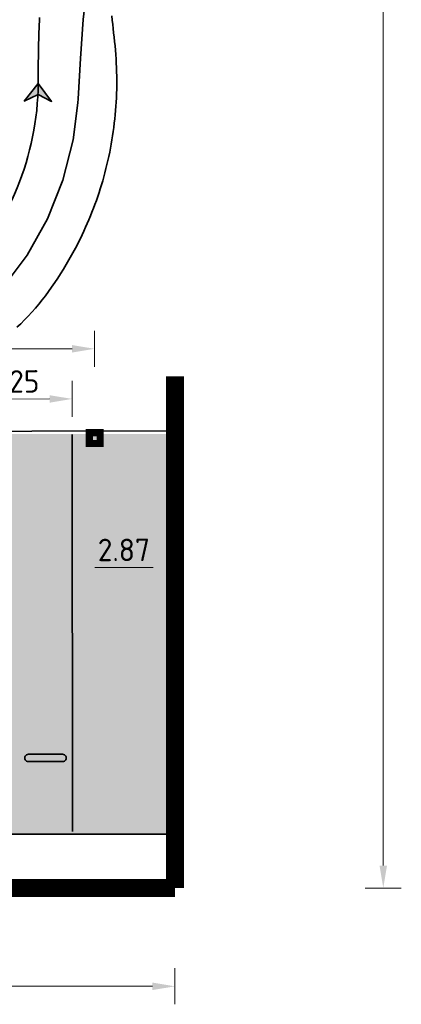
# Model space of a CAD drawing. Header units: metres. Extents: x -173 to 224, y -295 to 41.
# Tile 31 of 41: x 77 to 88, y -30 to -3. Entities that reach past the tile are written whole.
import ezdxf

# ---------------------------------------------------------------- set-up
doc = ezdxf.new("R2010")
doc.units = ezdxf.units.M
doc.layers.get('Defpoints').update_dxf_attribs({"color": 40, "lineweight": 25})
for name, color, linetype, lineweight in [('N-WE-VH-KANTVERHARDING-G', 210, 'Continuous', 35), ('X-XX-AL-M', 7, 'Continuous', 18), ('X-XX-AL-M-250', 7, 'Continuous', 18)]:
    doc.layers.add(name, color=color, linetype=linetype, lineweight=lineweight)
doc.layers.add('X-XX-AL-BESTAANDE PIJLER OVERKAPPING-A', color=130, linetype='Continuous')
doc.layers.add('X-XX-AL-EXTRA TERREIN PARKEREN', color=30, linetype='Continuous')
doc.styles.add('NLCS-ISO-M250-T25', font='NLCS-ISO.ttf', dxfattribs={"height": 0.625})
doc.dimstyles.new('NLCS-M250-T25-PIJL_L2_H4', dxfattribs={"dimscale": 0.25, "dimtxt": 2.5, "dimasz": 2.5, "dimexe": 2, "dimexo": 2, "dimgap": 0.7, "dimtad": 1, "dimzin": 0, "dimdsep": 46, "dimtxsty": 'NLCS-ISO-M250-T25', "dimcen": 0, "dimdle": 2, "dimclrd": 256, "dimclre": 256, "dimclrt": 256, "dimadec": 4, "dimazin": 0, "dimtfac": 1, "dimtdec": 3, "dimtofl": 0, "dimtmove": 0, "dimatfit": 3, "dimfxl": 2, "dimfxlon": 1, "dimtfillclr": 256, "dimtolj": 1, "dimtzin": 0, "dimlwd": -1, "dimlwe": -1, "dimarcsym": 0})

# ---------------------------------------------------------------- blocks, each defined once
blk = doc.blocks.new('*D84')
at = {"layer": 'Defpoints', "color": 0, "transparency": 16777216}
for p in [(44.108, 28.323), (44.108, -26.654), (87.42, -26.654)]:
    blk.add_point(p, dxfattribs=at)
at = {"layer": 'X-XX-AL-M', "transparency": 16777216}
for p, q in [((86.92, 28.323), (87.92, 28.323)), ((87.42, 27.698), (87.42, -26.029)), ((86.92, -26.654), (87.92, -26.654))]:
    blk.add_line(p, q, dxfattribs=at)
for points in [[(87.316, 27.698), (87.524, 27.698), (87.42, 28.323)], [(87.316, -26.029), (87.524, -26.029), (87.42, -26.654)]]:
    blk.add_solid(points, dxfattribs=at)
at = {"layer": 'X-XX-AL-M', "transparency": 16777216, "insert": (86.932, 0.834), "char_height": 0.625, "attachment_point": 5, "rotation": 90, "style": 'NLCS-ISO-M250-T25'}
blk.add_mtext('\\A1;54.98', dxfattribs=at)
blk = doc.blocks.new('*D85')
at = {"layer": 'Defpoints', "color": 0, "transparency": 16777216}
for p in [(-5.896, -26.654), (81.638, -26.654), (81.638, -29.383)]:
    blk.add_point(p, dxfattribs=at)
at = {"layer": 'X-XX-AL-M-250', "transparency": 16777216}
for p, q in [((-5.896, -28.883), (-5.896, -29.883)), ((81.638, -28.883), (81.638, -29.883)), ((-5.271, -29.383), (81.013, -29.383))]:
    blk.add_line(p, q, dxfattribs=at)
for points in [[(-5.271, -29.279), (-5.271, -29.487), (-5.896, -29.383)], [(81.013, -29.279), (81.013, -29.487), (81.638, -29.383)]]:
    blk.add_solid(points, dxfattribs=at)
at = {"layer": 'X-XX-AL-M-250', "transparency": 16777216, "insert": (37.871, -28.896), "char_height": 0.625, "attachment_point": 5, "style": 'NLCS-ISO-M250-T25'}
blk.add_mtext('\\A1;87.53', dxfattribs=at)
blk = doc.blocks.new('*U149')
at = {"layer": 'N-WE-VH-KANTVERHARDING-G', "color": 2, "linetype": 'Continuous', "lineweight": 0, "ltscale": 0.3048, "transparency": 33554687}
blk.add_circle((0, 0), 0.0127, dxfattribs=at)
blk = doc.blocks.new('*U152')
at = {"layer": 'N-WE-VH-KANTVERHARDING-G', "color": 2, "linetype": 'Continuous', "lineweight": 0, "ltscale": 0.3048, "transparency": 33554687}
blk.add_circle((0, 0), 0.0127, dxfattribs=at)
blk = doc.blocks.new('*U162')
at = {"layer": 'N-WE-VH-KANTVERHARDING-G', "color": 3, "linetype": 'Continuous', "ltscale": 0.3048, "transparency": 33554687, "flags": 128}
blk.add_lwpolyline([(79.885, -2.417), (79.897, -2.535), (79.91, -2.654), (79.922, -2.774), (79.935, -2.893), (79.947, -3.014), (79.96, -3.134), (79.973, -3.255), (79.984, -3.375), (79.994, -3.496), (80.002, -3.617), (80.009, -3.737), (80.014, -3.857), (80.018, -3.977), (80.021, -4.097), (80.022, -4.217), (80.021, -4.336), (80.019, -4.456), (80.016, -4.575), (80.011, -4.694), (80.005, -4.812), (79.998, -4.93), (79.989, -5.048), (79.979, -5.166), (79.967, -5.283), (79.954, -5.4), (79.939, -5.517), (79.924, -5.634), (79.906, -5.75), (79.888, -5.865), (79.868, -5.98), (79.847, -6.095), (79.825, -6.21), (79.801, -6.324), (79.776, -6.438), (79.749, -6.551), (79.722, -6.664), (79.693, -6.776), (79.663, -6.888), (79.631, -6.999), (79.598, -7.11), (79.564, -7.22), (79.529, -7.33), (79.493, -7.439), (79.455, -7.548), (79.416, -7.656), (79.376, -7.764), (79.334, -7.871), (79.292, -7.978), (79.248, -8.084), (79.203, -8.189), (79.157, -8.294), (79.11, -8.398), (79.061, -8.502), (79.012, -8.604), (78.961, -8.707), (78.909, -8.808), (78.839, -8.94), (78.768, -9.071), (78.694, -9.201), (78.619, -9.329), (78.542, -9.456), (78.463, -9.582), (78.382, -9.707), (78.299, -9.831), (78.214, -9.953), (78.128, -10.074), (78.04, -10.193), (77.95, -10.311), (77.858, -10.428), (77.764, -10.542), (77.666, -10.654), (77.566, -10.763), (77.462, -10.869), (77.356, -10.971), (77.246, -11.071)], dxfattribs=at)
blk = doc.blocks.new('*U175')
at = {"layer": 'N-WE-VH-KANTVERHARDING-G', "color": 6, "linetype": 'Continuous', "lineweight": 0, "ltscale": 0.3048, "transparency": 33554687}
blk.add_circle((0, 0), 0.0127, dxfattribs=at)
blk = doc.blocks.new('*U176')
at = {"layer": 'N-WE-VH-KANTVERHARDING-G', "transparency": 33554687}
blk.add_hatch(color=4, dxfattribs=at).paths.add_polyline_path([(0, 0), (-0.387, -0.491), (-0.004, -0.312), (0.374, -0.501)])
at = {"layer": 'N-WE-VH-KANTVERHARDING-G', "color": 4, "linetype": 'Continuous', "ltscale": 0.3048, "transparency": 33554687, "flags": 128}
blk.add_lwpolyline([(0, 0), (-0.387, -0.491), (-0.004, -0.312), (0.374, -0.501)], close=True, dxfattribs=at)
blk = doc.blocks.new('*U177')
at = {"layer": 'N-WE-VH-KANTVERHARDING-G', "color": 6, "linetype": 'Continuous', "lineweight": 0, "ltscale": 0.3048, "transparency": 33554687}
blk.add_circle((0, 0), 0.0127, dxfattribs=at)
blk = doc.blocks.new('*U141')
at = {"layer": 'N-WE-VH-KANTVERHARDING-G', "color": 2, "linetype": 'Continuous', "ltscale": 0.3048, "transparency": 33554687, "flags": 128}
for points in [[(78.941, -4.835), (78.948, -4.721), (79.013, -3.603), (79.088, -2.518), (79.211, -1.477), (79.37, -0.436), (79.499, 0.613), (79.594, 1.666), (79.655, 2.72), (79.684, 3.777), (79.679, 4.833), (79.642, 5.889), (79.57, 6.944), (79.466, 7.995), (79.329, 9.043), (79.158, 10.086), (78.955, 11.123), (78.72, 12.153), (78.452, 13.175), (78.152, 14.188), (77.855, 15.092)], [(71.464, -12.273), (71.881, -12.287), (72.952, -12.218), (74.035, -11.971), (75.085, -11.513), (76.036, -10.828), (76.843, -9.997), (77.533, -9.07), (78.098, -8.061), (78.526, -6.987), (78.811, -5.867), (78.941, -4.834)]]:
    blk.add_lwpolyline(points, dxfattribs=at)
at = {"layer": 'N-WE-VH-KANTVERHARDING-G', "color": 6, "linetype": 'Continuous', "ltscale": 0.3048, "transparency": 33554687, "flags": 128}
blk.add_lwpolyline([(77.84, -4.294), (77.84, -4.193), (77.841, -4.091), (77.842, -3.989), (77.842, -3.888), (77.843, -3.786), (77.844, -3.685), (77.845, -3.583), (77.846, -3.481), (77.848, -3.38), (77.85, -3.278), (77.852, -3.177), (77.854, -3.075), (77.857, -2.973), (77.86, -2.872), (77.864, -2.77), (77.868, -2.669), (77.873, -2.567), (77.878, -2.466)], dxfattribs=at)
at = {"layer": 'N-WE-VH-KANTVERHARDING-G', "color": 6, "linetype": 'Continuous', "ltscale": 0.3048, "transparency": 33554687}
blk.add_arc((70.09, -4.243), 7.75, 315.5201, 359.6255, dxfattribs=at)
at = {"layer": 'N-WE-VH-KANTVERHARDING-G'}
for name, p in [('*U162', (0, 0)), ('*U176', (77.84, -4.294)), ('*U149', (78.941, -4.834)), ('*U152', (78.941, -4.835))]:
    blk.add_blockref(name, p, dxfattribs=at)
for name, rotation in [('*U175', 89.62554769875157), ('*U177', 89.31804773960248)]:
    blk.add_blockref(name, (77.84, -4.294), dxfattribs=dict(at, rotation=rotation))
blk = doc.blocks.new('*D275')
at = {"layer": 'Defpoints', "color": 0, "transparency": 16777216}
for p in [(79.406, -11.669), (68.409, -14.333), (79.409, -14.323)]:
    blk.add_point(p, dxfattribs=at)
at = {"layer": 'X-XX-AL-M-250', "transparency": 16777216}
for p, q in [((68.407, -12.179), (68.406, -11.179)), ((79.407, -12.169), (79.406, -11.169)), ((69.031, -11.678), (78.781, -11.67))]:
    blk.add_line(p, q, dxfattribs=at)
for points in [[(69.031, -11.574), (69.031, -11.783), (68.406, -11.679)], [(78.781, -11.565), (78.781, -11.774), (79.406, -11.669)]]:
    blk.add_solid(points, dxfattribs=at)
at = {"layer": 'X-XX-AL-M-250', "transparency": 16777216, "insert": (73.906, -11.186), "char_height": 0.625, "attachment_point": 5, "rotation": 0.0517, "style": 'NLCS-ISO-M250-T25'}
blk.add_mtext('\\A1;ca. 11.00', dxfattribs=at)
blk = doc.blocks.new('*D277')
at = {"layer": 'Defpoints', "color": 0, "transparency": 16777216}
for p in [(78.783, -13.062), (75.534, -14.063), (78.784, -14.06)]:
    blk.add_point(p, dxfattribs=at)
at = {"layer": 'X-XX-AL-M-250', "transparency": 16777216}
for p, q in [((75.533, -13.563), (75.532, -12.565)), ((78.783, -13.56), (78.782, -12.562)), ((76.158, -13.065), (78.158, -13.063))]:
    blk.add_line(p, q, dxfattribs=at)
for points in [[(76.158, -12.961), (76.158, -13.169), (75.533, -13.065)], [(78.158, -12.959), (78.158, -13.167), (78.783, -13.062)]]:
    blk.add_solid(points, dxfattribs=at)
at = {"layer": 'X-XX-AL-M-250', "transparency": 16777216, "insert": (77.157, -12.576), "char_height": 0.625, "attachment_point": 5, "rotation": 0.0517, "style": 'NLCS-ISO-M250-T25'}
blk.add_mtext('\\A1;3.25', dxfattribs=at)
blk = doc.blocks.new('*D279')
at = {"layer": 'Defpoints', "color": 0, "transparency": 16777216}
for p in [(78.787, -17.748), (81.653, -17.741), (81.653, -17.741)]:
    blk.add_point(p, dxfattribs=at)
at = {"layer": 'X-XX-AL-M-250', "transparency": 16777216}
for p, q in [((78.787, -17.748), (78.786, -17.248)), ((81.653, -17.741), (81.652, -17.241)), ((79.412, -17.746), (81.028, -17.743))]:
    blk.add_line(p, q, dxfattribs=at)
for points in [[(79.412, -17.642), (79.412, -17.851), (78.787, -17.748)], [(81.028, -17.638), (81.028, -17.847), (81.653, -17.741)]]:
    blk.add_solid(points, dxfattribs=at)
at = {"layer": 'X-XX-AL-M-250', "transparency": 16777216, "insert": (80.219, -17.257), "char_height": 0.625, "attachment_point": 5, "rotation": 0.1363, "style": 'NLCS-ISO-M250-T25'}
blk.add_mtext('\\A1;2.87', dxfattribs=at)

msp = doc.modelspace()

# ---------------------------------------------------------------- hatches: boundary and pattern name
at = {"layer": 'X-XX-AL-M-250', "transparency": 33554534}
h = msp.add_hatch(color=102, dxfattribs=at)
h.dxf.hatch_style = 1
h.paths.add_polyline_path([(42.239, -14.027), (81.638, -14.04), (81.638, -25.154), (42.239, -25.141)])

# ---------------------------------------------------------------- linework, layer by layer
at = {"layer": 'Defpoints', "flags": 128}
msp.add_lwpolyline([(81.638, -26.654), (-5.895, -26.654)], dxfattribs=at)
at = {"layer": 'N-WE-VH-KANTVERHARDING-G', "flags": 128}
for points in [[(-5.883, -14.154), (81.644, -13.946)], [(78.784, -14.046), (78.794, -25.079)], [(77.569, -22.936), (78.519, -22.936)], [(77.569, -23.136), (78.519, -23.136)], [(-4.856, -25.154), (81.638, -25.154)]]:
    msp.add_lwpolyline(points, dxfattribs=at)
at = {"layer": 'N-WE-VH-KANTVERHARDING-G'}
for centre, start, end in [((77.569, -23.036), 90, 270.0396), ((78.519, -23.036), 269.9604, 90)]:
    msp.add_arc(centre, 0.1, start, end, dxfattribs=at)
at = {"layer": 'X-XX-AL-BESTAANDE PIJLER OVERKAPPING-A', "const_width": 0.2}
msp.add_lwpolyline([(79.259, -14), (79.559, -14), (79.559, -14.3), (79.259, -14.3)], close=True, dxfattribs=at)
at = {"layer": 'X-XX-AL-EXTRA TERREIN PARKEREN', "const_width": 0.5, "flags": 128}
for points in [[(-5.882, -12.442), (-5.855, -26.654), (81.638, -26.654)], [(81.638, -12.435), (81.638, -26.654)]]:
    msp.add_lwpolyline(points, dxfattribs=at)

# ---------------------------------------------------------------- block references
at = {"layer": 'N-WE-VH-KANTVERHARDING-G'}
msp.add_blockref('*U141', (0, 0), dxfattribs=at)

# ---------------------------------------------------------------- dimensions: what is measured, and where the dimension line sits
at = {"layer": 'X-XX-AL-M'}
dim = msp.add_linear_dim(base=(87.42, -26.654), p1=(44.108, 28.323), p2=(44.108, -26.654), angle=270, dimstyle='NLCS-M250-T25-PIJL_L2_H4', dxfattribs=at)
dim.commit()
dim.dimension.update_dxf_attribs({"geometry": '*D84', "text_midpoint": (87.42, 0.834), "dimtype": 161})
at = {"layer": 'X-XX-AL-M-250'}
dim = msp.add_aligned_dim(p1=(68.409, -14.333), p2=(79.409, -14.323), distance=2.654, text='ca. 11.00', dimstyle='NLCS-M250-T25-PIJL_L2_H4', dxfattribs=at)
dim.commit()
dim.dimension.update_dxf_attribs({"geometry": '*D275', "text_midpoint": (73.906, -11.186)})
for p1, p2, distance, picture, middle in [((75.534, -14.063), (78.784, -14.06), 0.998, '*D277', (77.157, -12.576)), ((78.787, -17.748), (81.653, -17.741), 0, '*D279', (80.219, -17.257)), ((-5.896, -26.654), (81.638, -26.654), -2.729, '*D85', (37.871, -28.896))]:
    dim = msp.add_aligned_dim(p1=p1, p2=p2, distance=distance, dimstyle='NLCS-M250-T25-PIJL_L2_H4', dxfattribs=at)
    dim.commit()
    dim.dimension.update_dxf_attribs({"geometry": picture, "text_midpoint": middle})

doc.saveas('drawing.dxf')
